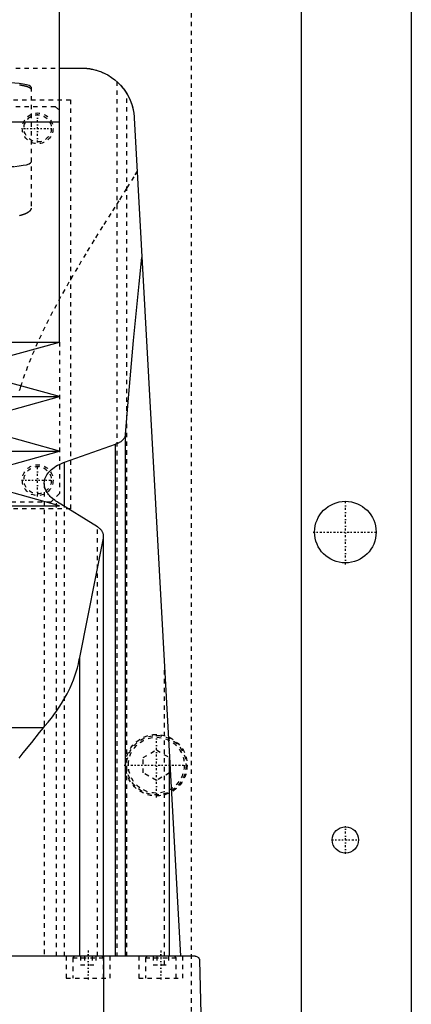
# Model space of a CAD drawing. Extents: x -125 to 125, y -123 to 443.
# Tile 8 of 9: x 36 to 125, y 106 to 330. Entities that reach past the tile are written whole.
import ezdxf

# ---------------------------------------------------------------- set-up
doc = ezdxf.new("R2010")
doc.units = 0
doc.linetypes.add('CENTER', pattern=[1.5, 0.45, -0.5, 0.05, -0.5])
doc.linetypes.add('DASHED', pattern=[2, 1, -1])
for name, color, linetype in [('AM_0', 7, 'CONTINUOUS'), ('AM_3', 7, 'DASHED'), ('AM_7', 7, 'CENTER')]:
    doc.layers.add(name, color=color, linetype=linetype)

msp = doc.modelspace()

# ---------------------------------------------------------------- linework, layer by layer
at = {"layer": 'AM_0', "color": 7, "linetype": 'CONTINUOUS'}
for p, q in [((125, 383), (125, 53)), ((100, 25), (100, 363)), ((45, 306.25), (45, 356.3)), ((45, 318.5), (50, 318.5)), ((61.98, 307.16), (72.48, 116.6)), ((-45, 306.25), (45, 306.25)), ((45, 256.2), (45, 306.25)), ((-45, 256.2), (45, 256.2)), ((22.5, 250), (45, 256.2)), ((45, 243.8), (22.5, 250)), ((-45, 243.8), (45, 243.8)), ((22.5, 237.6), (45, 243.8)), ((45, 231.4), (22.5, 237.6)), ((60, 116.6), (60, 235.17)), ((46.13, 228.89), (57.68, 232.98)), ((57.68, 116.6), (57.68, 232.98)), ((-45, 231.4), (45, 231.4)), ((22.5, 225.2), (45, 231.4)), ((46.13, 218.85), (46.13, 228.89)), ((45, 219), (22.5, 225.2)), ((53.59, 214.2), (44.32, 219.97)), ((-45, 219), (45, 219)), ((49.57, 184.45), (54.96, 211.64)), ((54.96, 116.6), (54.96, 211.64)), ((55, 116.6), (55, 212.05)), ((49.57, 116.6), (49.57, 184.45)), ((41.3, 168.52), (-41.3, 168.52)), ((70, 116.6), (70, 161.75)), ((70, 116.6), (70, 161.67)), ((75.83, 116.6), (-75.83, 116.6)), ((55.06, 34.5), (55.06, 116.6)), ((76.83, 115.63), (79, 34.5))]:
    msp.add_line(p, q, dxfattribs=at)
for points in [[(50, 318.5, 0), (50.04, 318.5, 0), (50.12, 318.5, 0), (50.2, 318.5, 0), (50.24, 318.5, 0), (50.28, 318.5, 0), (50.36, 318.49, 0), (50.44, 318.49, 0), (50.52, 318.49, 0), (50.6, 318.48, 0), (50.68, 318.48, 0), (50.72, 318.48, 0), (50.76, 318.48, 0), (50.83, 318.47, 0), (50.91, 318.47, 0), (50.99, 318.46, 0), (51.06, 318.45, 0), (51.14, 318.45, 0), (51.18, 318.44, 0), (51.21, 318.44, 0), (51.29, 318.43, 0), (51.36, 318.42, 0), (51.4, 318.42, 0), (51.43, 318.41, 0), (51.5, 318.41, 0), (51.57, 318.4, 0), (51.61, 318.39, 0), (51.64, 318.39, 0), (51.71, 318.38, 0), (51.78, 318.37, 0), (51.84, 318.36, 0), (51.91, 318.35, 0), (51.97, 318.34, 0), (52, 318.33, 0), (52.03, 318.33, 0), (52.09, 318.32, 0), (52.15, 318.31, 0), (52.21, 318.29, 0), (52.27, 318.28, 0), (52.33, 318.27, 0), (52.36, 318.27, 0), (52.38, 318.26, 0), (52.44, 318.25, 0), (52.49, 318.24, 0), (52.67, 318.2, 0), (52.97, 318.13, 0), (53.26, 318.05, 0), (53.39, 318.01, 0), (53.53, 317.97, 0), (53.79, 317.89, 0), (54.03, 317.8, 0), (54.27, 317.71, 0), (54.5, 317.63, 0), (54.72, 317.53, 0), (54.82, 317.49, 0), (54.93, 317.44, 0), (55.13, 317.35, 0), (55.32, 317.26, 0), (55.41, 317.21, 0), (55.93, 316.93, 0), (56.8, 316.39, 0), (57.57, 315.81, 0), (58.25, 315.21, 0), (58.86, 314.59, 0), (59.41, 313.95, 0), (59.66, 313.62, 0), (59.9, 313.28, 0), (60.33, 312.6, 0), (60.71, 311.91, 0), (61.04, 311.19, 0), (61.32, 310.47, 0), (61.55, 309.74, 0), (61.65, 309.37, 0), (61.74, 309.01, 0), (61.87, 308.27, 0), (61.96, 307.53, 0), (61.98, 307.16, 0)], [(58, 315.44, 0), (58, 315.44, 0), (58.02, 315.43, 0), (58.05, 315.4, 0), (58.08, 315.37, 0), (58.11, 315.35, 0), (58.18, 315.28, 0), (58.26, 315.2, 0), (58.37, 315.1, 0), (58.49, 314.99, 0), (58.62, 314.85, 0), (58.69, 314.78, 0), (58.76, 314.7, 0), (58.91, 314.54, 0), (59.07, 314.36, 0), (59.24, 314.16, 0), (59.42, 313.93, 0), (59.61, 313.69, 0), (59.71, 313.56, 0), (59.8, 313.42, 0), (59.99, 313.14, 0), (60.18, 312.86, 0), (60.27, 312.71, 0)], [(60.27, 312.71, 0), (60.35, 312.57, 0), (60.51, 312.29, 0), (60.66, 312, 0), (60.74, 311.86, 0), (60.81, 311.71, 0), (60.95, 311.41, 0), (61.08, 311.11, 0), (61.2, 310.81, 0), (61.31, 310.51, 0), (61.42, 310.2, 0), (61.47, 310.04, 0), (61.51, 309.89, 0), (61.6, 309.57, 0), (61.68, 309.26, 0), (61.75, 308.94, 0), (61.81, 308.62, 0), (61.86, 308.3, 0), (61.89, 308.13, 0), (61.91, 307.97, 0), (61.94, 307.65, 0), (61.97, 307.32, 0), (61.98, 307.16, 0)], [(60, 235.17, 0), (60.6, 242.59, 0), (61.84, 256.58, 0), (63.09, 269.45, 0), (63.73, 275.44, 0)], [(57.68, 232.98, 0), (57.8, 233.03, 0), (58.03, 233.12, 0), (58.24, 233.21, 0), (58.34, 233.26, 0), (58.44, 233.31, 0), (58.63, 233.41, 0), (58.81, 233.52, 0), (58.97, 233.63, 0), (59.13, 233.75, 0), (59.28, 233.88, 0), (59.34, 233.94, 0), (59.41, 234.01, 0), (59.53, 234.14, 0), (59.64, 234.27, 0), (59.73, 234.41, 0), (59.81, 234.55, 0), (59.88, 234.69, 0), (59.9, 234.76, 0), (59.93, 234.83, 0), (59.96, 234.97, 0), (59.99, 235.1, 0), (60, 235.17, 0)], [(41.5, 224.06, 0), (41.5, 224.21, 0), (41.53, 224.51, 0), (41.59, 224.82, 0), (41.63, 224.97, 0), (41.67, 225.13, 0), (41.79, 225.44, 0), (41.94, 225.74, 0), (42.11, 226.05, 0), (42.32, 226.35, 0), (42.56, 226.64, 0), (42.69, 226.78, 0), (42.83, 226.92, 0), (43.12, 227.2, 0), (43.44, 227.46, 0), (43.79, 227.72, 0), (44.16, 227.96, 0), (44.55, 228.18, 0), (44.75, 228.29, 0), (44.96, 228.4, 0), (45.41, 228.6, 0), (45.89, 228.8, 0), (46.13, 228.89, 0)], [(44.32, 219.97, 0), (44.17, 220.06, 0), (43.88, 220.25, 0), (43.61, 220.45, 0), (43.48, 220.56, 0), (43.35, 220.66, 0), (43.1, 220.87, 0), (42.88, 221.09, 0), (42.66, 221.32, 0), (42.47, 221.55, 0), (42.29, 221.78, 0), (42.21, 221.9, 0), (42.13, 222.02, 0), (41.99, 222.26, 0), (41.86, 222.5, 0), (41.76, 222.74, 0), (41.67, 222.98, 0), (41.6, 223.22, 0), (41.58, 223.35, 0), (41.55, 223.47, 0), (41.52, 223.7, 0), (41.5, 223.94, 0), (41.5, 224.06, 0)], [(55, 212.05, 0), (55, 212.11, 0), (54.99, 212.24, 0), (54.97, 212.36, 0), (54.96, 212.43, 0), (54.95, 212.49, 0), (54.92, 212.62, 0), (54.87, 212.75, 0), (54.82, 212.87, 0), (54.76, 213, 0), (54.69, 213.13, 0), (54.65, 213.19, 0), (54.61, 213.25, 0), (54.52, 213.37, 0), (54.42, 213.49, 0), (54.31, 213.61, 0), (54.2, 213.72, 0), (54.08, 213.84, 0), (54.01, 213.89, 0), (53.95, 213.94, 0), (53.81, 214.05, 0), (53.66, 214.15, 0), (53.59, 214.2, 0)], [(54.96, 211.64, 0), (54.97, 211.71, 0), (54.99, 211.85, 0), (55, 211.98, 0), (55, 212.05, 0)], [(41.3, 168.52, 0), (41.66, 168.93, 0), (42.36, 169.75, 0), (43.04, 170.59, 0), (43.36, 171.01, 0), (43.68, 171.44, 0), (44.3, 172.3, 0), (44.89, 173.16, 0), (45.44, 174.04, 0), (45.97, 174.92, 0), (46.46, 175.81, 0), (46.7, 176.26, 0), (46.93, 176.7, 0), (47.36, 177.6, 0), (47.76, 178.51, 0), (48.13, 179.42, 0), (48.47, 180.33, 0), (48.77, 181.24, 0), (48.91, 181.7, 0), (49.04, 182.16, 0), (49.28, 183.08, 0), (49.48, 184, 0), (49.57, 184.45, 0)], [(35.76, 161.61, 0), (36.74, 162.81, 0), (38.64, 165.15, 0), (40.44, 167.42, 0), (41.3, 168.52, 0)], [(75.83, 116.6, 0), (76, 116.59, 0), (76.35, 116.45, 0), (76.55, 116.3, 0), (76.6, 116.24, 0), (76.65, 116.17, 0), (76.68, 116.13, 0), (76.7, 116.09, 0), (76.75, 115.98, 0), (76.78, 115.9, 0), (76.79, 115.87, 0), (76.8, 115.83, 0), (76.81, 115.82, 0), (76.81, 115.8, 0), (76.82, 115.77, 0), (76.82, 115.76, 0), (76.82, 115.76, 0), (76.82, 115.75, 0), (76.82, 115.75, 0), (76.82, 115.74, 0), (76.82, 115.73, 0), (76.82, 115.72, 0), (76.82, 115.71, 0), (76.83, 115.69, 0), (76.83, 115.69, 0), (76.83, 115.68, 0), (76.83, 115.68, 0), (76.83, 115.68, 0), (76.83, 115.68, 0), (76.83, 115.68, 0), (76.83, 115.67, 0), (76.83, 115.67, 0), (76.83, 115.67, 0), (76.83, 115.66, 0), (76.83, 115.66, 0), (76.83, 115.66, 0), (76.83, 115.66, 0), (76.83, 115.66, 0), (76.83, 115.65, 0), (76.83, 115.65, 0), (76.83, 115.65, 0), (76.83, 115.64, 0), (76.83, 115.64, 0), (76.83, 115.64, 0), (76.83, 115.63, 0), (76.83, 115.63, 0), (76.83, 115.63, 0), (76.83, 115.63, 0), (76.83, 115.63, 0), (76.83, 115.63, 0), (76.83, 115.63, 0), (76.83, 115.63, 0), (76.83, 115.63, 0)]]:
    msp.add_polyline3d(points, dxfattribs=at)
for centre, radius in [((110, 213), 7), ((110, 143), 3)]:
    msp.add_circle(centre, radius, dxfattribs=at)
at = {"layer": 'AM_3', "color": 6, "linetype": 'DASHED'}
for p, q in [((75, 68), (75, 380)), ((-45, 318.5), (45, 318.5)), ((38.5, 314.14), (38.5, 286.63)), ((58, 315.44), (58, 116.6)), ((-47.5, 311.3), (47.5, 311.3)), ((47.5, 311.3), (47.5, 218.3)), ((60.27, 116.6), (60.27, 312.71)), ((-43, 309.8), (44, 309.8)), ((44, 309.8), (45, 308.8)), ((45, 256.2), (45, 221.8)), ((41.5, 224.06), (41.5, 116.6)), ((45, 221.8), (43, 219.8)), ((43, 219.8), (-43, 219.8)), ((44.32, 116.6), (44.32, 219.97)), ((47.5, 218.3), (-47.5, 218.3)), ((46.13, 116.6), (46.13, 218.85)), ((53.59, 116.6), (53.59, 214.2)), ((68.87, 114.6), (68.87, 182.23)), ((64, 161.73), (67, 163.46)), ((67, 163.46), (70, 161.73)), ((64, 158.27), (64, 161.73)), ((70, 161.73), (70, 161.67)), ((70, 116.6), (70, 161.71)), ((67, 156.54), (64, 158.27)), ((70, 158.27), (67, 156.54)), ((46.5, 116.6), (46.5, 111.6)), ((48.4, 116.6), (48, 116.2)), ((49.77, 116.6), (49.77, 114.6)), ((50.63, 116.6), (50.63, 114.6)), ((52.37, 116.6), (52.37, 114.6)), ((53.23, 116.6), (53.23, 114.6)), ((55, 116.2), (54.6, 116.6)), ((56.5, 111.6), (56.5, 116.6)), ((63, 116.6), (63, 111.6)), ((64.9, 116.6), (64.5, 116.2)), ((66.27, 116.6), (66.27, 114.6)), ((67.13, 116.6), (67.13, 114.6)), ((69.73, 116.6), (69.73, 114.6)), ((71.5, 116.2), (71.1, 116.6)), ((73, 111.6), (73, 116.6)), ((48, 116.2), (48, 111.6)), ((48, 116.2), (55, 116.2)), ((49.77, 114.6), (53.23, 114.6)), ((55, 111.6), (55, 116.2)), ((64.5, 116.2), (64.5, 111.6)), ((64.5, 116.2), (71.5, 116.2)), ((66.27, 114.6), (69.73, 114.6)), ((71.5, 111.6), (71.5, 116.2)), ((46.5, 111.6), (56.5, 111.6)), ((63, 111.6), (73, 111.6))]:
    msp.add_line(p, q, dxfattribs=at)
for points in [[(38.5, 314.14), (38.38, 314.34), (38.04, 314.54), (37.49, 314.72), (36.74, 314.88), (35.83, 315.01), (34.8, 315.1), (33.67, 315.16), (32.5, 315.18)], [(32.5, 296.08), (33.67, 296.1), (34.8, 296.16), (35.83, 296.26), (36.74, 296.39), (37.49, 296.54), (38.04, 296.72), (38.38, 296.92), (38.5, 297.12)]]:
    msp.add_lwpolyline(points, dxfattribs=at)
for points in [[(35.85, 314.7, 0), (35.92, 314.69, 0), (35.99, 314.68, 0), (36.06, 314.67, 0), (36.13, 314.66, 0), (36.17, 314.65, 0), (36.2, 314.64, 0), (36.27, 314.63, 0), (36.34, 314.62, 0), (36.4, 314.61, 0), (36.47, 314.6, 0), (36.53, 314.59, 0), (36.56, 314.58, 0), (36.59, 314.57, 0), (36.65, 314.56, 0), (36.71, 314.55, 0), (36.74, 314.54, 0), (36.77, 314.54, 0), (36.83, 314.52, 0), (36.89, 314.51, 0), (36.92, 314.51, 0), (36.95, 314.5, 0), (37, 314.49, 0), (37.06, 314.47, 0), (37.12, 314.46, 0), (37.17, 314.44, 0), (37.22, 314.43, 0), (37.25, 314.42, 0), (37.28, 314.42, 0), (37.33, 314.4, 0), (37.38, 314.39, 0), (37.43, 314.37, 0), (37.48, 314.36, 0), (37.53, 314.34, 0), (37.55, 314.33, 0), (37.58, 314.32, 0), (37.62, 314.31, 0), (37.67, 314.29, 0), (37.71, 314.28, 0), (37.76, 314.26, 0), (37.8, 314.24, 0), (37.82, 314.24, 0), (37.84, 314.23, 0), (37.88, 314.21, 0), (37.92, 314.19, 0), (37.95, 314.18, 0), (37.99, 314.16, 0), (38.03, 314.14, 0), (38.04, 314.13, 0), (38.06, 314.12, 0), (38.09, 314.11, 0), (38.12, 314.09, 0), (38.16, 314.07, 0), (38.18, 314.05, 0), (38.21, 314.04, 0), (38.23, 314.03, 0), (38.24, 314.02, 0), (38.26, 314, 0), (38.29, 313.98, 0), (38.3, 313.97, 0), (38.31, 313.96, 0), (38.33, 313.95, 0), (38.35, 313.93, 0), (38.36, 313.92, 0), (38.37, 313.91, 0), (38.39, 313.89, 0), (38.4, 313.87, 0), (38.42, 313.85, 0), (38.43, 313.84, 0), (38.45, 313.82, 0), (38.45, 313.81, 0), (38.46, 313.8, 0), (38.47, 313.78, 0), (38.47, 313.76, 0), (38.48, 313.74, 0), (38.49, 313.73, 0), (38.49, 313.71, 0), (38.49, 313.7, 0), (38.5, 313.69, 0), (38.5, 313.67, 0), (38.5, 313.65, 0), (38.5, 313.64, 0)], [(62.65, 295.09, 0), (61.85, 293.79, 0), (60.18, 291.12, 0), (58.43, 288.34, 0), (57.54, 286.91, 0), (56.63, 285.46, 0), (54.77, 282.49, 0), (52.87, 279.43, 0), (50.95, 276.3, 0), (49.03, 273.09, 0), (47.11, 269.81, 0), (46.16, 268.14, 0), (45.23, 266.46, 0), (43.39, 263.06, 0), (41.63, 259.6, 0), (39.96, 256.08, 0), (38.42, 252.5, 0), (37.04, 248.86, 0), (36.41, 247.01, 0), (36.31, 246.71, 0), (36.12, 246.09, 0), (35.93, 245.46, 0), (35.83, 245.15, 0)], [(38.5, 286.63, 0), (38.5, 286.62, 0), (38.5, 286.59, 0), (38.5, 286.56, 0), (38.49, 286.55, 0), (38.49, 286.53, 0), (38.49, 286.51, 0), (38.48, 286.48, 0), (38.47, 286.45, 0), (38.47, 286.42, 0), (38.46, 286.39, 0), (38.45, 286.38, 0), (38.45, 286.36, 0), (38.43, 286.33, 0), (38.42, 286.3, 0), (38.41, 286.28, 0), (38.39, 286.25, 0), (38.37, 286.22, 0), (38.36, 286.2, 0), (38.35, 286.19, 0), (38.33, 286.16, 0), (38.31, 286.13, 0), (38.3, 286.12, 0), (38.29, 286.1, 0), (38.27, 286.07, 0), (38.24, 286.04, 0), (38.23, 286.03, 0), (38.22, 286.02, 0), (38.19, 285.99, 0), (38.16, 285.96, 0), (38.13, 285.93, 0), (38.1, 285.9, 0), (38.07, 285.87, 0), (38.05, 285.86, 0), (38.03, 285.85, 0), (38, 285.82, 0), (37.96, 285.79, 0), (37.92, 285.76, 0), (37.88, 285.74, 0), (37.85, 285.71, 0), (37.83, 285.7, 0), (37.8, 285.68, 0), (37.76, 285.66, 0), (37.72, 285.63, 0), (37.68, 285.6, 0), (37.63, 285.58, 0), (37.58, 285.55, 0), (37.56, 285.54, 0), (37.54, 285.53, 0), (37.49, 285.5, 0), (37.44, 285.48, 0), (37.39, 285.45, 0), (37.34, 285.43, 0), (37.29, 285.4, 0), (37.26, 285.39, 0), (37.23, 285.38, 0), (37.18, 285.36, 0), (37.13, 285.34, 0), (37.07, 285.31, 0), (37.02, 285.29, 0), (36.96, 285.27, 0), (36.93, 285.26, 0), (36.9, 285.25, 0), (36.84, 285.23, 0), (36.79, 285.21, 0), (36.76, 285.2, 0), (36.73, 285.19, 0), (36.67, 285.16, 0), (36.6, 285.14, 0), (36.57, 285.14, 0), (36.54, 285.13, 0), (36.48, 285.11, 0), (36.41, 285.09, 0), (36.35, 285.07, 0), (36.28, 285.05, 0), (36.22, 285.03, 0), (36.18, 285.02, 0), (36.15, 285.01, 0), (36.08, 284.99, 0), (36.01, 284.98, 0), (35.94, 284.96, 0), (35.86, 284.94, 0)]]:
    msp.add_polyline3d(points, dxfattribs=at)
for centre, radius in [((40, 304.8), 3.5), ((40, 304.8), 3.1), ((40, 224.8), 3.5), ((40, 224.8), 3.1), ((67, 160), 7), ((67, 160), 6.75), ((67, 160), 6.35)]:
    msp.add_circle(centre, radius, dxfattribs=at)
at = {"layer": 'AM_7', "color": 4, "linetype": 'CENTER'}
for p, q in [((40, 301.55), (40, 308.05)), ((36.75, 304.8), (43.25, 304.8)), ((40, 221.12), (40, 228.47)), ((36.33, 224.8), (43.68, 224.8)), ((110, 205.65), (110, 220.35)), ((102.65, 213), (117.35, 213)), ((67, 152.65), (67, 167.35)), ((59.65, 160), (74.35, 160)), ((110, 139.85), (110, 146.15)), ((106.85, 143), (113.15, 143)), ((51.5, 117.9), (51.5, 111.3)), ((68, 117.9), (68, 111.3))]:
    msp.add_line(p, q, dxfattribs=at)

doc.saveas('drawing.dxf')
